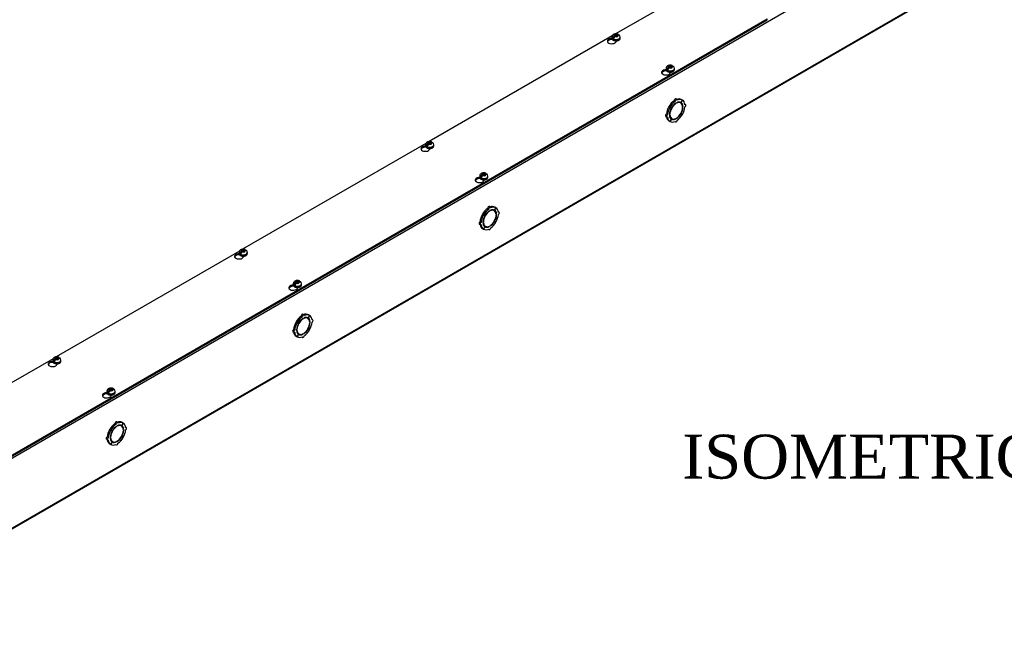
# Model space of a CAD drawing. Header units: inches. Extents: x 1 to 299, y -2 to 199.
# Tile 11 of 14: x 206 to 251, y 143 to 171. Entities that reach past the tile are written whole.
import ezdxf
from ezdxf.enums import TextEntityAlignment as Align

# ---------------------------------------------------------------- set-up
doc = ezdxf.new("R2010")
doc.units = ezdxf.units.IN
doc.header["$MEASUREMENT"] = 0
for name, color, linetype in [('COM56308-2', 7, 'Continuous'), ('COM70722-7', 7, 'Continuous'), ('Default', 7, 'Continuous'), ('SCS19515', 7, 'Continuous')]:
    doc.layers.add(name, color=color, linetype=linetype)
doc.styles.add('SEACAD_Times_New_Roman', font='times.ttf')

# ---------------------------------------------------------------- blocks, each defined once
blk = doc.blocks.new('SE2')
at = {"layer": 'COM56308-2', "color": 7, "linetype": 'Continuous'}
for p, q in [((237.546, 172.652), (233.498, 170.315)), ((198.029, 146.529), (240.411, 170.998)), ((198.029, 146.482), (240.411, 170.951)), ((240.411, 170.951), (240.411, 170.998)), ((233.354, 170.232), (225.013, 165.416)), ((233.357, 170.059), (233.357, 170.067)), ((233.361, 170.062), (233.357, 170.059)), ((233.534, 169.975), (233.534, 170.004)), ((235.824, 168.635), (235.824, 168.643)), ((235.828, 168.637), (235.824, 168.635)), ((236.001, 168.551), (236.001, 168.579)), ((224.869, 165.333), (216.527, 160.517)), ((224.872, 165.16), (224.872, 165.168)), ((224.876, 165.163), (224.872, 165.16)), ((225.049, 165.076), (225.049, 165.105)), ((227.339, 163.736), (227.339, 163.744)), ((227.343, 163.738), (227.339, 163.736)), ((227.516, 163.652), (227.516, 163.68)), ((216.384, 160.434), (208.042, 155.618)), ((216.387, 160.261), (216.387, 160.269)), ((216.391, 160.264), (216.387, 160.261)), ((216.563, 160.177), (216.563, 160.206)), ((218.854, 158.837), (218.854, 158.845)), ((218.858, 158.839), (218.854, 158.837)), ((219.03, 158.753), (219.03, 158.781)), ((207.898, 155.535), (199.557, 150.719)), ((207.901, 155.362), (207.901, 155.37)), ((207.906, 155.365), (207.901, 155.362)), ((208.078, 155.278), (208.078, 155.307)), ((210.368, 153.938), (210.368, 153.946)), ((210.373, 153.94), (210.368, 153.938)), ((210.545, 153.854), (210.545, 153.882))]:
    blk.add_line(p, q, dxfattribs=at)
for centre, start_param, end_param in [((233.332, 169.989), 1.53696, 6.405229), ((233.332, 169.943), 1.448753, 2.938903), ((235.8, 168.565), 1.53696, 6.405229), ((235.8, 168.518), 1.448753, 2.941717), ((224.847, 165.09), 1.53696, 6.405229), ((224.847, 165.044), 1.448753, 2.938903), ((227.314, 163.666), 1.53696, 6.405229), ((227.314, 163.619), 1.448753, 2.941717), ((216.362, 160.191), 1.53696, 6.405229), ((216.362, 160.145), 1.448753, 2.938903), ((218.829, 158.767), 1.53696, 6.405229), ((218.829, 158.721), 1.448753, 2.941717), ((207.877, 155.292), 1.53696, 6.405229), ((207.877, 155.246), 1.448753, 2.938903), ((210.344, 153.868), 1.53696, 6.405229), ((210.344, 153.822), 1.448753, 2.941717)]:
    blk.add_ellipse(centre, major_axis=(0.203, 0), ratio=0.57735, start_param=start_param, end_param=end_param, dxfattribs=at)
at = {"layer": 'COM70722-7', "color": 7, "linetype": 'Continuous'}
for p, q in [((282.882, 195.376), (198.029, 146.386)), ((198.011, 143.175), (282.864, 192.165)), ((198.029, 143.214), (282.882, 192.204)), ((235.722, 168.627), (235.612, 168.563)), ((236.22, 167.247), (236.169, 167.277)), ((236.295, 167.327), (236.244, 167.356)), ((236.278, 167.181), (236.278, 167.161)), ((236.47, 167.174), (236.419, 167.203)), ((236.544, 167.304), (236.482, 167.196)), ((236.483, 167.195), (236.482, 167.196)), ((236.483, 167.195), (236.546, 167.303)), ((236.544, 167.304), (236.493, 167.334)), ((236.546, 167.303), (236.544, 167.304)), ((235.981, 166.977), (235.93, 167.006)), ((235.93, 167.006), (235.993, 166.97)), ((235.984, 166.981), (235.933, 167.01)), ((235.995, 166.974), (235.933, 167.01)), ((235.981, 166.977), (236.044, 166.941)), ((236.046, 166.944), (235.984, 166.981)), ((236.044, 166.941), (235.993, 166.97)), ((236.046, 166.944), (235.995, 166.974)), ((236.25, 167.145), (236.233, 167.154)), ((236.25, 167.145), (236.25, 167.165)), ((236.573, 167.011), (236.554, 167.022)), ((236.555, 167.001), (236.573, 167.011)), ((236.573, 166.978), (236.555, 166.968)), ((236.69, 167.099), (236.656, 167.118)), ((235.786, 166.563), (235.837, 166.534)), ((235.868, 166.639), (235.818, 166.668)), ((235.981, 166.33), (235.93, 166.359)), ((235.955, 166.654), (235.972, 166.664)), ((235.972, 166.632), (235.955, 166.622)), ((235.972, 166.664), (235.956, 166.674)), ((236.044, 166.438), (235.981, 166.33)), ((235.984, 166.328), (235.981, 166.33)), ((235.984, 166.328), (236.046, 166.437)), ((236.007, 166.488), (236.057, 166.459)), ((236.046, 166.437), (236.044, 166.438)), ((236.198, 166.325), (236.232, 166.306)), ((236.25, 166.451), (236.23, 166.462)), ((236.25, 166.451), (236.25, 166.472)), ((236.278, 166.488), (236.278, 166.468)), ((236.482, 166.688), (236.469, 166.696)), ((236.483, 166.692), (236.471, 166.699)), ((236.482, 166.688), (236.544, 166.652)), ((236.546, 166.656), (236.483, 166.692)), ((227.237, 163.728), (227.127, 163.664)), ((227.734, 162.348), (227.683, 162.378)), ((227.764, 162.246), (227.748, 162.255)), ((227.81, 162.428), (227.759, 162.457)), ((227.764, 162.246), (227.764, 162.266)), ((227.793, 162.282), (227.793, 162.262)), ((227.985, 162.275), (227.934, 162.304)), ((228.058, 162.405), (227.996, 162.297)), ((227.998, 162.296), (227.996, 162.297)), ((227.998, 162.296), (228.061, 162.404)), ((228.058, 162.405), (228.008, 162.435)), ((228.061, 162.404), (228.058, 162.405)), ((227.496, 162.078), (227.445, 162.107)), ((227.445, 162.107), (227.508, 162.071)), ((227.498, 162.082), (227.448, 162.111)), ((227.51, 162.075), (227.448, 162.111)), ((227.496, 162.078), (227.559, 162.042)), ((227.561, 162.045), (227.498, 162.082)), ((227.559, 162.042), (227.508, 162.071)), ((227.561, 162.045), (227.51, 162.075)), ((227.998, 161.793), (227.986, 161.8)), ((228.087, 162.112), (228.068, 162.123)), ((228.07, 162.102), (228.087, 162.112)), ((228.087, 162.079), (228.07, 162.069)), ((228.205, 162.2), (228.171, 162.219)), ((227.301, 161.664), (227.352, 161.635)), ((227.383, 161.74), (227.332, 161.77)), ((227.496, 161.431), (227.445, 161.46)), ((227.469, 161.755), (227.487, 161.765)), ((227.487, 161.733), (227.469, 161.723)), ((227.487, 161.765), (227.471, 161.775)), ((227.559, 161.539), (227.496, 161.431)), ((227.498, 161.429), (227.496, 161.431)), ((227.498, 161.429), (227.561, 161.538)), ((227.521, 161.589), (227.572, 161.56)), ((227.561, 161.538), (227.559, 161.539)), ((227.713, 161.426), (227.747, 161.407)), ((227.764, 161.552), (227.745, 161.563)), ((227.764, 161.552), (227.764, 161.573)), ((227.793, 161.589), (227.793, 161.569)), ((227.996, 161.789), (227.984, 161.797)), ((227.996, 161.789), (228.058, 161.753)), ((228.061, 161.757), (227.998, 161.793)), ((218.751, 158.829), (218.641, 158.765)), ((219.249, 157.449), (219.198, 157.479)), ((219.279, 157.347), (219.263, 157.356)), ((219.324, 157.529), (219.274, 157.558)), ((219.279, 157.347), (219.279, 157.367)), ((219.307, 157.383), (219.307, 157.363)), ((219.499, 157.376), (219.449, 157.405)), ((219.573, 157.506), (219.511, 157.398)), ((219.513, 157.397), (219.511, 157.398)), ((219.513, 157.397), (219.576, 157.505)), ((219.573, 157.506), (219.522, 157.536)), ((219.576, 157.505), (219.573, 157.506)), ((219.72, 157.301), (219.686, 157.32)), ((218.898, 156.841), (218.847, 156.871)), ((219.011, 157.179), (218.96, 157.208)), ((218.96, 157.208), (219.023, 157.172)), ((219.013, 157.183), (218.962, 157.212)), ((219.024, 157.176), (218.962, 157.212)), ((219.002, 156.866), (218.985, 156.876)), ((219.011, 157.179), (219.073, 157.143)), ((219.075, 157.146), (219.013, 157.183)), ((219.073, 157.143), (219.023, 157.172)), ((219.075, 157.146), (219.024, 157.176)), ((219.511, 156.89), (219.498, 156.898)), ((219.513, 156.894), (219.5, 156.901)), ((219.511, 156.89), (219.573, 156.854)), ((219.576, 156.858), (219.513, 156.894)), ((219.602, 157.213), (219.583, 157.224)), ((219.585, 157.203), (219.602, 157.213)), ((219.602, 157.18), (219.585, 157.17)), ((218.816, 156.765), (218.867, 156.736)), ((219.011, 156.532), (218.96, 156.561)), ((218.984, 156.856), (219.002, 156.866)), ((219.002, 156.834), (218.984, 156.824)), ((219.073, 156.64), (219.011, 156.532)), ((219.013, 156.53), (219.011, 156.532)), ((219.013, 156.53), (219.075, 156.639)), ((219.036, 156.69), (219.087, 156.661)), ((219.075, 156.639), (219.073, 156.64)), ((219.228, 156.528), (219.262, 156.508)), ((219.279, 156.653), (219.26, 156.664)), ((219.279, 156.653), (219.279, 156.674)), ((219.307, 156.69), (219.307, 156.67)), ((210.266, 153.93), (210.156, 153.866)), ((210.764, 152.55), (210.713, 152.58)), ((210.794, 152.448), (210.777, 152.457)), ((210.839, 152.63), (210.788, 152.659)), ((210.794, 152.448), (210.794, 152.468)), ((210.822, 152.484), (210.822, 152.464)), ((211.014, 152.477), (210.963, 152.506)), ((211.088, 152.607), (211.026, 152.499)), ((211.028, 152.498), (211.026, 152.499)), ((211.028, 152.498), (211.09, 152.606)), ((211.088, 152.607), (211.037, 152.637)), ((211.09, 152.606), (211.088, 152.607)), ((211.234, 152.402), (211.2, 152.421)), ((210.413, 151.942), (210.362, 151.972)), ((210.525, 152.28), (210.475, 152.309)), ((210.475, 152.309), (210.537, 152.273)), ((210.528, 152.284), (210.477, 152.313)), ((210.539, 152.277), (210.477, 152.313)), ((210.499, 151.957), (210.517, 151.967)), ((210.517, 151.967), (210.5, 151.977)), ((210.525, 152.28), (210.588, 152.244)), ((210.59, 152.247), (210.528, 152.284)), ((210.588, 152.244), (210.537, 152.273)), ((210.59, 152.247), (210.539, 152.277)), ((211.026, 151.991), (211.013, 151.999)), ((211.028, 151.995), (211.015, 152.002)), ((211.026, 151.991), (211.088, 151.955)), ((211.09, 151.959), (211.028, 151.995)), ((211.117, 152.314), (211.098, 152.325)), ((211.099, 152.304), (211.117, 152.314)), ((211.117, 152.281), (211.099, 152.271)), ((210.33, 151.866), (210.381, 151.837)), ((210.525, 151.633), (210.475, 151.662)), ((210.517, 151.935), (210.499, 151.925)), ((210.588, 151.741), (210.525, 151.633)), ((210.528, 151.631), (210.525, 151.633)), ((210.528, 151.631), (210.59, 151.74)), ((210.551, 151.791), (210.602, 151.762)), ((210.59, 151.74), (210.588, 151.741)), ((210.742, 151.629), (210.777, 151.609)), ((210.794, 151.754), (210.774, 151.765)), ((210.794, 151.754), (210.794, 151.775)), ((210.822, 151.791), (210.822, 151.771))]:
    blk.add_line(p, q, dxfattribs=at)
for centre, major_axis, start_param, end_param in [((236.213, 166.846), (0.281, 0.487), 0.896739, 1.566433), ((236.264, 166.816), (0.281, 0.487), 0.896739, 1.566433), ((236.213, 167.302), (-0.0313, -0.0541), 3.141593, 5.497787), ((236.264, 167.273), (-0.0312, -0.0541), 2.356194, 5.497787), ((236.213, 166.846), (0.281, 0.487), 0.004363, 0.620067), ((236.264, 166.816), (-0.206, -0.357), 2.404698, 3.878487), ((236.264, 166.816), (0.219, 0.379), 0.004363, 0.739668), ((236.264, 166.816), (0.281, 0.487), 0.004363, 0.674057), ((236.213, 166.846), (-0.206, -0.357), 3.141593, 3.271499), ((236.213, 166.846), (0.219, 0.379), 5.920402, 6.166551), ((236.264, 166.816), (0.219, 0.379), 5.543517, 6.278822), ((236.264, 166.816), (0.281, 0.487), 5.609128, 6.278822), ((236.213, 166.846), (-0.281, -0.487), 4.716752, 5.386446), ((236.264, 166.816), (-0.281, -0.487), 4.716752, 5.386446), ((236.264, 166.816), (-0.219, -0.379), 4.716752, 5.452057), ((236.264, 166.816), (-0.206, -0.357), 3.975495, 5.449283), ((236.213, 166.846), (-0.206, -0.357), 4.707761, 4.717017), ((236.264, 166.816), (0.219, 0.379), 0.831128, 1.566433), ((236.264, 166.816), (0.206, 0.357), 3.975495, 5.449283), ((236.264, 166.816), (0.219, 0.379), 4.716752, 5.452057), ((236.264, 166.816), (0.281, 0.487), 4.716752, 5.386446), ((236.659, 167.044), (-0.0313, -0.0541), 0.785398, 3.926991), ((235.818, 166.617), (0.0312, 0.0541), 0.785398, 3.141593), ((236.213, 166.846), (-0.281, -0.487), 5.663118, 6.278822), ((235.868, 166.588), (0.0312, 0.0541), 0.785398, 3.926991), ((236.264, 166.816), (-0.281, -0.487), 5.609128, 6.278822), ((236.264, 166.816), (-0.219, -0.379), 5.543517, 6.278822), ((236.264, 166.816), (0.206, 0.357), 2.404698, 3.878487), ((236.213, 166.846), (0.206, 0.357), 3.011687, 3.141593), ((236.264, 166.816), (-0.281, -0.487), 0.004363, 0.674057), ((236.213, 166.846), (-0.219, -0.379), 0.116634, 0.362783), ((236.264, 166.816), (-0.219, -0.379), 0.004363, 0.739668), ((236.264, 166.36), (0.0313, 0.0541), 2.356194, 5.497787), ((236.264, 166.816), (-0.219, -0.379), 0.831128, 1.566433), ((236.264, 166.816), (-0.281, -0.487), 0.896739, 1.566433), ((227.728, 161.947), (0.281, 0.487), 0.896739, 1.566433), ((227.778, 161.917), (0.281, 0.487), 0.896739, 1.566433), ((227.778, 161.917), (0.219, 0.379), 0.831128, 1.566433), ((227.728, 162.403), (-0.0313, -0.0541), 3.141593, 5.497787), ((227.778, 162.374), (-0.0312, -0.0541), 2.356194, 5.497787), ((227.728, 161.947), (0.281, 0.487), 0.004363, 0.620067), ((227.778, 161.917), (-0.206, -0.357), 2.404698, 3.878487), ((227.778, 161.917), (0.219, 0.379), 0.004363, 0.739668), ((227.778, 161.917), (0.281, 0.487), 0.004363, 0.674057), ((227.728, 161.947), (-0.206, -0.357), 3.141593, 3.271499), ((227.728, 161.947), (0.219, 0.379), 5.920402, 6.166551), ((227.778, 161.917), (0.219, 0.379), 5.543517, 6.278822), ((227.778, 161.917), (0.281, 0.487), 5.609128, 6.278822), ((227.728, 161.947), (-0.281, -0.487), 4.716752, 5.386446), ((227.778, 161.917), (-0.281, -0.487), 4.716752, 5.386446), ((227.778, 161.917), (-0.219, -0.379), 4.716752, 5.452057), ((227.778, 161.917), (-0.206, -0.357), 3.975495, 5.449283), ((227.728, 161.947), (-0.206, -0.357), 4.707761, 4.717017), ((227.778, 161.917), (0.206, 0.357), 3.975495, 5.449283), ((227.778, 161.917), (0.219, 0.379), 4.716752, 5.452057), ((227.778, 161.917), (0.281, 0.487), 4.716752, 5.386446), ((228.174, 162.146), (-0.0313, -0.0541), 0.785398, 3.926991), ((227.332, 161.718), (0.0313, 0.0541), 0.785398, 3.141593), ((227.728, 161.947), (-0.281, -0.487), 5.663118, 6.278822), ((227.383, 161.689), (0.0312, 0.0541), 0.785398, 3.926991), ((227.778, 161.917), (-0.281, -0.487), 5.609128, 6.278822), ((227.778, 161.917), (-0.219, -0.379), 5.543517, 6.278822), ((227.778, 161.917), (0.206, 0.357), 2.404698, 3.878487), ((227.728, 161.947), (0.206, 0.357), 3.011687, 3.141593), ((227.778, 161.917), (-0.281, -0.487), 0.004363, 0.674057), ((227.728, 161.947), (-0.219, -0.379), 0.116634, 0.362783), ((227.778, 161.917), (-0.219, -0.379), 0.004363, 0.739668), ((227.778, 161.461), (0.0313, 0.0541), 2.356194, 5.497787), ((227.778, 161.917), (-0.219, -0.379), 0.831128, 1.566433), ((227.778, 161.917), (-0.281, -0.487), 0.896739, 1.566433), ((219.242, 157.048), (0.281, 0.487), 0.896739, 1.566433), ((219.293, 157.018), (-0.206, -0.357), 3.975495, 5.449283), ((219.293, 157.018), (0.281, 0.487), 0.896739, 1.566433), ((219.293, 157.018), (0.219, 0.379), 0.831128, 1.566433), ((219.242, 157.504), (-0.0313, -0.0541), 3.141593, 5.497787), ((219.293, 157.475), (-0.0313, -0.0541), 2.356194, 5.497787), ((219.293, 157.018), (-0.206, -0.357), 2.404698, 3.878487), ((219.293, 157.018), (0.219, 0.379), 0.004363, 0.739668), ((219.242, 157.048), (0.281, 0.487), 0.004363, 0.620067), ((219.293, 157.018), (0.281, 0.487), 0.004363, 0.674057), ((219.242, 157.048), (-0.206, -0.357), 3.141593, 3.271499), ((219.242, 157.048), (0.219, 0.379), 5.920402, 6.166551), ((219.293, 157.018), (0.219, 0.379), 5.543517, 6.278822), ((219.293, 157.018), (0.281, 0.487), 5.609128, 6.278822), ((218.847, 156.819), (0.0313, 0.0541), 0.785398, 3.141593), ((219.242, 157.048), (-0.281, -0.487), 4.716752, 5.386446), ((219.293, 157.018), (-0.281, -0.487), 4.716752, 5.386446), ((219.293, 157.018), (-0.219, -0.379), 4.716752, 5.452057), ((219.242, 157.048), (-0.206, -0.357), 4.707761, 4.717017), ((219.293, 157.018), (0.206, 0.357), 3.975495, 5.449283), ((219.293, 157.018), (-0.219, -0.379), 0.831128, 1.566433), ((219.293, 157.018), (0.219, 0.379), 4.716752, 5.452057), ((219.293, 157.018), (0.281, 0.487), 4.716752, 5.386446), ((219.688, 157.247), (-0.0312, -0.0541), 0.785398, 3.926991), ((219.242, 157.048), (-0.281, -0.487), 5.663118, 6.278822), ((218.898, 156.79), (0.0312, 0.0541), 0.785398, 3.926991), ((219.293, 157.018), (-0.281, -0.487), 5.609128, 6.278822), ((219.293, 157.018), (-0.219, -0.379), 5.543517, 6.278822), ((219.293, 157.018), (0.206, 0.357), 2.404698, 3.878487), ((219.242, 157.048), (0.206, 0.357), 3.011687, 3.141593), ((219.293, 157.018), (-0.281, -0.487), 0.004363, 0.674057), ((219.242, 157.048), (-0.219, -0.379), 0.116634, 0.362783), ((219.293, 157.018), (-0.219, -0.379), 0.004363, 0.739668), ((219.293, 156.562), (0.0313, 0.0541), 2.356194, 5.497787), ((219.293, 157.018), (-0.281, -0.487), 0.896739, 1.566433), ((210.757, 152.149), (0.281, 0.487), 0.896739, 1.566433), ((210.808, 152.119), (-0.206, -0.357), 3.975495, 5.449283), ((210.808, 152.119), (0.281, 0.487), 0.896739, 1.566433), ((210.808, 152.119), (0.219, 0.379), 0.831128, 1.566433), ((210.757, 152.605), (-0.0313, -0.0541), 3.141593, 5.497787), ((210.808, 152.576), (-0.0312, -0.0541), 2.356194, 5.497787), ((210.757, 152.149), (0.281, 0.487), 0.004363, 0.620067), ((210.808, 152.119), (-0.206, -0.357), 2.404698, 3.878487), ((210.808, 152.119), (0.219, 0.379), 0.004363, 0.739668), ((210.808, 152.119), (0.281, 0.487), 0.004363, 0.674057), ((210.757, 152.149), (-0.206, -0.357), 3.141593, 3.271499), ((210.757, 152.149), (0.219, 0.379), 5.920402, 6.166551), ((210.808, 152.119), (0.219, 0.379), 5.543517, 6.278822), ((210.808, 152.119), (0.281, 0.487), 5.609128, 6.278822), ((211.203, 152.348), (-0.0313, -0.0541), 0.785398, 3.926991), ((210.362, 151.921), (0.0313, 0.0541), 0.785398, 3.141593), ((210.757, 152.149), (-0.281, -0.487), 4.716752, 5.386446), ((210.413, 151.891), (0.0313, 0.0541), 0.785398, 3.926991), ((210.808, 152.119), (-0.281, -0.487), 4.716752, 5.386446), ((210.808, 152.119), (-0.219, -0.379), 4.716752, 5.452057), ((210.757, 152.149), (-0.206, -0.357), 4.707761, 4.717017), ((210.808, 152.119), (0.206, 0.357), 3.975495, 5.449283), ((210.808, 152.119), (-0.219, -0.379), 0.831128, 1.566433), ((210.808, 152.119), (-0.281, -0.487), 0.896739, 1.566433), ((210.808, 152.119), (0.219, 0.379), 4.716752, 5.452057), ((210.808, 152.119), (0.281, 0.487), 4.716752, 5.386446), ((210.757, 152.149), (-0.281, -0.487), 5.663118, 6.278822), ((210.808, 152.119), (-0.281, -0.487), 5.609128, 6.278822), ((210.808, 152.119), (-0.219, -0.379), 5.543517, 6.278822), ((210.808, 152.119), (0.206, 0.357), 2.404698, 3.878487), ((210.757, 152.149), (0.206, 0.357), 3.011687, 3.141593), ((210.808, 152.119), (-0.281, -0.487), 0.004363, 0.674057), ((210.757, 152.149), (-0.219, -0.379), 0.116634, 0.362783), ((210.808, 152.119), (-0.219, -0.379), 0.004363, 0.739668), ((210.808, 151.663), (0.0313, 0.0541), 2.356194, 5.497787)]:
    blk.add_ellipse(centre, major_axis=major_axis, ratio=0.57735, start_param=start_param, end_param=end_param, dxfattribs=at)
at = {"layer": 'SCS19515', "color": 7, "linetype": 'Continuous'}
for p, q in [((233.337, 170.17), (233.337, 170.121)), ((233.445, 170.161), (233.374, 170.119)), ((233.469, 170.235), (233.438, 170.218)), ((233.469, 170.276), (233.538, 170.276)), ((233.469, 170.235), (233.469, 170.276)), ((233.469, 170.235), (233.469, 170.185)), ((233.469, 170.214), (233.538, 170.214)), ((233.48, 170.193), (233.511, 170.211)), ((233.581, 170.211), (233.511, 170.211)), ((233.569, 170.293), (233.538, 170.276)), ((233.538, 170.214), (233.538, 170.276)), ((233.581, 170.239), (233.538, 170.214)), ((233.581, 170.251), (233.612, 170.269)), ((233.581, 170.251), (233.581, 170.211)), ((233.712, 170.121), (233.712, 170.17)), ((235.804, 168.745), (235.804, 168.696)), ((235.912, 168.736), (235.841, 168.695)), ((235.936, 168.811), (235.905, 168.793)), ((235.936, 168.851), (236.005, 168.851)), ((235.936, 168.811), (235.936, 168.851)), ((235.936, 168.811), (235.936, 168.76)), ((235.936, 168.79), (236.005, 168.79)), ((235.947, 168.769), (235.978, 168.787)), ((236.048, 168.787), (235.978, 168.787)), ((236.036, 168.869), (236.005, 168.851)), ((236.005, 168.79), (236.005, 168.851)), ((236.048, 168.815), (236.005, 168.79)), ((236.048, 168.827), (236.079, 168.845)), ((236.048, 168.827), (236.048, 168.787)), ((236.179, 168.696), (236.179, 168.745)), ((225.084, 165.394), (225.053, 165.377)), ((224.852, 165.271), (224.852, 165.222)), ((224.96, 165.262), (224.888, 165.22)), ((224.983, 165.337), (224.953, 165.319)), ((224.983, 165.377), (225.053, 165.377)), ((224.983, 165.337), (224.983, 165.377)), ((224.983, 165.337), (224.983, 165.286)), ((224.983, 165.315), (225.053, 165.315)), ((224.995, 165.294), (225.026, 165.312)), ((225.095, 165.312), (225.026, 165.312)), ((225.053, 165.315), (225.053, 165.377)), ((225.095, 165.34), (225.053, 165.315)), ((225.095, 165.352), (225.126, 165.37)), ((225.095, 165.352), (225.095, 165.312)), ((225.227, 165.222), (225.227, 165.271)), ((227.319, 163.846), (227.319, 163.797)), ((227.427, 163.837), (227.355, 163.796)), ((227.451, 163.912), (227.42, 163.894)), ((227.451, 163.952), (227.52, 163.952)), ((227.451, 163.912), (227.451, 163.952)), ((227.451, 163.912), (227.451, 163.861)), ((227.451, 163.891), (227.52, 163.891)), ((227.462, 163.87), (227.493, 163.888)), ((227.563, 163.888), (227.493, 163.888)), ((227.551, 163.97), (227.52, 163.952)), ((227.52, 163.891), (227.52, 163.952)), ((227.563, 163.916), (227.52, 163.891)), ((227.563, 163.928), (227.593, 163.946)), ((227.563, 163.928), (227.563, 163.888)), ((227.694, 163.797), (227.694, 163.846)), ((216.498, 160.478), (216.568, 160.478)), ((216.498, 160.438), (216.498, 160.478)), ((216.599, 160.495), (216.568, 160.478)), ((216.568, 160.416), (216.568, 160.478)), ((216.61, 160.453), (216.641, 160.471)), ((216.61, 160.453), (216.61, 160.413)), ((216.367, 160.372), (216.367, 160.323)), ((216.474, 160.363), (216.403, 160.321)), ((216.498, 160.438), (216.467, 160.42)), ((216.498, 160.438), (216.498, 160.387)), ((216.498, 160.416), (216.568, 160.416)), ((216.51, 160.395), (216.541, 160.413)), ((216.61, 160.413), (216.541, 160.413)), ((216.61, 160.441), (216.568, 160.416)), ((216.742, 160.323), (216.742, 160.372)), ((218.834, 158.947), (218.834, 158.899)), ((218.942, 158.938), (218.87, 158.897)), ((218.965, 159.013), (218.934, 158.995)), ((218.965, 159.053), (219.035, 159.053)), ((218.965, 159.013), (218.965, 159.053)), ((218.965, 159.013), (218.965, 158.962)), ((218.965, 158.992), (219.035, 158.992)), ((218.977, 158.971), (219.008, 158.989)), ((219.077, 158.989), (219.008, 158.989)), ((219.066, 159.071), (219.035, 159.053)), ((219.035, 158.992), (219.035, 159.053)), ((219.077, 159.017), (219.035, 158.992)), ((219.077, 159.029), (219.108, 159.047)), ((219.077, 159.029), (219.077, 158.989)), ((219.209, 158.899), (219.209, 158.947)), ((208.013, 155.539), (207.982, 155.521)), ((208.013, 155.579), (208.082, 155.579)), ((208.013, 155.539), (208.013, 155.579)), ((208.013, 155.539), (208.013, 155.488)), ((208.113, 155.596), (208.082, 155.579)), ((208.082, 155.517), (208.082, 155.579)), ((208.125, 155.542), (208.082, 155.517)), ((208.125, 155.554), (208.156, 155.572)), ((208.125, 155.554), (208.125, 155.514)), ((207.881, 155.473), (207.881, 155.424)), ((207.989, 155.464), (207.918, 155.422)), ((208.013, 155.517), (208.082, 155.517)), ((208.025, 155.496), (208.055, 155.514)), ((208.125, 155.514), (208.055, 155.514)), ((208.256, 155.424), (208.256, 155.473)), ((210.349, 154.049), (210.349, 154)), ((210.456, 154.039), (210.385, 153.998)), ((210.48, 154.114), (210.449, 154.096)), ((210.48, 154.154), (210.55, 154.154)), ((210.48, 154.114), (210.48, 154.154)), ((210.48, 154.114), (210.48, 154.063)), ((210.48, 154.093), (210.55, 154.093)), ((210.492, 154.072), (210.522, 154.09)), ((210.592, 154.09), (210.522, 154.09)), ((210.58, 154.172), (210.55, 154.154)), ((210.55, 154.093), (210.55, 154.154)), ((210.592, 154.118), (210.55, 154.093)), ((210.592, 154.13), (210.623, 154.148)), ((210.592, 154.13), (210.592, 154.09)), ((210.724, 154), (210.724, 154.049))]:
    blk.add_line(p, q, dxfattribs=at)
for centre, radius, start, end in [((233.515, 170.097), 0.144, 122.6431, 170.9725), ((233.558, 170.072), 0.144, 122.6435, 170.9722), ((233.585, 170.17), 0.127, 359.9095, 52.2428), ((235.983, 168.672), 0.144, 122.6431, 170.9725), ((236.025, 168.648), 0.144, 122.6435, 170.9722), ((236.052, 168.746), 0.127, 359.9095, 52.2428), ((225.03, 165.198), 0.144, 122.6431, 170.9725), ((225.073, 165.173), 0.144, 122.6435, 170.9722), ((225.099, 165.271), 0.127, 359.9095, 52.2428), ((227.497, 163.773), 0.144, 122.6431, 170.9725), ((227.54, 163.749), 0.144, 122.6435, 170.9722), ((227.566, 163.847), 0.127, 359.9095, 52.2428), ((216.614, 160.372), 0.127, 359.9095, 52.2428), ((216.545, 160.299), 0.144, 122.6431, 170.9725), ((216.587, 160.274), 0.144, 122.6435, 170.9722), ((219.012, 158.874), 0.144, 122.6431, 170.9725), ((219.054, 158.85), 0.144, 122.6435, 170.9722), ((219.081, 158.948), 0.127, 359.9095, 52.2428), ((208.129, 155.473), 0.127, 359.9095, 52.2428), ((208.06, 155.4), 0.144, 122.6431, 170.9725), ((208.102, 155.375), 0.144, 122.6435, 170.9722), ((210.527, 153.975), 0.144, 122.6431, 170.9725), ((210.569, 153.951), 0.144, 122.6435, 170.9722), ((210.596, 154.049), 0.127, 359.9095, 52.2428)]:
    blk.add_arc(centre, radius, start, end, dxfattribs=at)
for centre, major_axis, start_param, end_param in [((233.525, 170.17), (0.187, 0), 3.142295, 6.283185), ((233.525, 170.121), (-0.187, 0), 0, 3.120201), ((233.525, 170.182), (-0.186, 0), 0.623612, 0.947184), ((233.525, 170.243), (0.0975, 0), 1.098165, 3.614224), ((233.525, 170.243), (-0.0975, 0), 1.098165, 3.614224), ((233.525, 170.17), (0.187, 0), 0, 0.000134), ((233.525, 170.121), (-0.187, 0), 3.120201, 3.141593), ((235.992, 168.745), (0.187, 0), 3.142295, 6.283185), ((235.992, 168.696), (-0.187, 0), 0, 3.120201), ((235.992, 168.758), (-0.186, 0), 0.623612, 0.947184), ((235.992, 168.819), (0.0975, 0), 1.098165, 3.614224), ((235.992, 168.819), (-0.0975, 0), 1.098165, 3.614224), ((235.992, 168.745), (0.187, 0), 0, 0.000134), ((235.992, 168.696), (-0.187, 0), 3.120201, 3.141593), ((225.039, 165.344), (0.0975, 0), 1.098165, 3.614224), ((225.039, 165.271), (0.188, 0), 3.142295, 6.283185), ((225.039, 165.222), (-0.187, 0), 0, 3.120201), ((225.039, 165.283), (-0.186, 0), 0.623612, 0.947184), ((225.039, 165.344), (-0.0975, 0), 1.098165, 3.614224), ((225.039, 165.271), (0.188, 0), 0, 0.000134), ((225.039, 165.222), (-0.187, 0), 3.120201, 3.141593), ((227.507, 163.846), (0.188, 0), 3.142295, 6.283185), ((227.507, 163.797), (-0.188, 0), 0, 3.120201), ((227.507, 163.859), (-0.186, 0), 0.623612, 0.947184), ((227.507, 163.92), (0.0975, 0), 1.098165, 3.614224), ((227.507, 163.92), (-0.0975, 0), 1.098165, 3.614224), ((227.507, 163.846), (0.188, 0), 0, 0.000134), ((227.507, 163.797), (-0.188, 0), 3.120201, 3.141593), ((216.554, 160.445), (0.0975, 0), 1.098165, 3.614224), ((216.554, 160.445), (-0.0975, 0), 1.098165, 3.614224), ((216.554, 160.372), (0.187, 0), 3.142295, 6.283185), ((216.554, 160.323), (-0.187, 0), 0, 3.120201), ((216.554, 160.384), (-0.186, 0), 0.623612, 0.947184), ((216.554, 160.372), (0.187, 0), 0, 0.000134), ((216.554, 160.323), (-0.187, 0), 3.120201, 3.141593), ((219.021, 158.947), (0.187, 0), 3.142295, 6.283185), ((219.021, 158.899), (-0.187, 0), 0, 3.120201), ((219.021, 158.96), (-0.186, 0), 0.623612, 0.947184), ((219.021, 159.021), (0.0975, 0), 1.098165, 3.614224), ((219.021, 159.021), (-0.0975, 0), 1.098165, 3.614224), ((219.021, 158.947), (0.187, 0), 0, 0.000134), ((219.021, 158.899), (-0.187, 0), 3.120201, 3.141593), ((208.069, 155.546), (0.0975, 0), 1.098165, 3.614224), ((208.069, 155.546), (-0.0975, 0), 1.098165, 3.614224), ((208.069, 155.473), (0.187, 0), 3.142295, 6.283185), ((208.069, 155.424), (-0.188, 0), 0, 3.120201), ((208.069, 155.485), (-0.186, 0), 0.623612, 0.947184), ((208.069, 155.473), (0.187, 0), 0, 0.000134), ((208.069, 155.424), (-0.188, 0), 3.120201, 3.141593), ((210.536, 154.122), (0.0975, 0), 1.098165, 3.614224), ((210.536, 154.049), (0.187, 0), 3.142295, 6.283185), ((210.536, 154), (-0.188, 0), 0, 3.120201), ((210.536, 154.061), (-0.186, 0), 0.623612, 0.947184), ((210.536, 154.122), (-0.0975, 0), 1.098165, 3.614224), ((210.536, 154), (-0.188, 0), 3.120201, 3.141593), ((210.536, 154.049), (0.187, 0), 0, 0.000134)]:
    blk.add_ellipse(centre, major_axis=major_axis, ratio=0.57735, start_param=start_param, end_param=end_param, dxfattribs=at)
for points, knots in [([(233.611, 170.3), (233.603, 170.304), (233.587, 170.309), (233.559, 170.314), (233.53, 170.317), (233.501, 170.316), (233.473, 170.311), (233.445, 170.304), (233.419, 170.293), (233.396, 170.279), (233.377, 170.263), (233.362, 170.246), (233.35, 170.226), (233.342, 170.206), (233.338, 170.186), (233.338, 170.175), (233.338, 170.17)], [0, 0, 0, 0, 0.073307, 0.151374, 0.229492, 0.307869, 0.387087, 0.4678, 0.55073, 0.625096, 0.696465, 0.764831, 0.830938, 0.895597, 0.959497, 1, 1, 1, 1]), ([(233.338, 170.122), (233.338, 170.119), (233.337, 170.111), (233.341, 170.095), (233.349, 170.078), (233.361, 170.061), (233.376, 170.047), (233.395, 170.033), (233.418, 170.022), (233.443, 170.013), (233.47, 170.007), (233.498, 170.003), (233.526, 170.002), (233.555, 170.003), (233.583, 170.007), (233.609, 170.014), (233.634, 170.023), (233.657, 170.035), (233.676, 170.049), (233.692, 170.065), (233.704, 170.083), (233.711, 170.101), (233.712, 170.112), (233.712, 170.118)], [0, 0, 0, 0, 0.021374, 0.066719, 0.112078, 0.158519, 0.206597, 0.256143, 0.306517, 0.357072, 0.407502, 0.457779, 0.507965, 0.558149, 0.608416, 0.658857, 0.709581, 0.760669, 0.812113, 0.863535, 0.914095, 0.962877, 1, 1, 1, 1]), ([(233.632, 170.276), (233.632, 170.277), (233.631, 170.279), (233.629, 170.284), (233.628, 170.287), (233.624, 170.292), (233.622, 170.294), (233.617, 170.298), (233.614, 170.3), (233.608, 170.302), (233.605, 170.302), (233.598, 170.303), (233.595, 170.303), (233.588, 170.301), (233.584, 170.3), (233.577, 170.297), (233.573, 170.296), (233.569, 170.293)], [0.0718773, 0.0718773, 0.0718773, 0.0718773, 0.125, 0.125, 0.25, 0.25, 0.375, 0.375, 0.5, 0.5, 0.625, 0.625, 0.75, 0.75, 0.875, 0.875, 1, 1, 1, 1]), ([(233.612, 170.269), (233.615, 170.271), (233.619, 170.273), (233.627, 170.276), (233.63, 170.277), (233.637, 170.278), (233.641, 170.278), (233.648, 170.278), (233.651, 170.277), (233.656, 170.275), (233.659, 170.274), (233.662, 170.271), (233.662, 170.271), (233.663, 170.271)], [0, 0, 0, 0, 0.125, 0.125, 0.25, 0.25, 0.375, 0.375, 0.5, 0.5, 0.625, 0.625, 0.6404533, 0.6404533, 0.6404533, 0.6404533]), ([(236.079, 168.876), (236.07, 168.879), (236.054, 168.885), (236.026, 168.89), (235.997, 168.892), (235.968, 168.891), (235.94, 168.887), (235.912, 168.879), (235.886, 168.868), (235.863, 168.855), (235.845, 168.839), (235.829, 168.821), (235.817, 168.802), (235.809, 168.781), (235.805, 168.762), (235.805, 168.75), (235.805, 168.745)], [0, 0, 0, 0, 0.073307, 0.151374, 0.229492, 0.307869, 0.387087, 0.4678, 0.55073, 0.625096, 0.696465, 0.764831, 0.830938, 0.895597, 0.959497, 1, 1, 1, 1]), ([(235.805, 168.698), (235.805, 168.695), (235.804, 168.686), (235.808, 168.671), (235.816, 168.653), (235.828, 168.637), (235.843, 168.622), (235.862, 168.609), (235.885, 168.598), (235.91, 168.589), (235.937, 168.582), (235.965, 168.578), (235.993, 168.577), (236.022, 168.579), (236.05, 168.583), (236.077, 168.59), (236.101, 168.599), (236.124, 168.611), (236.143, 168.625), (236.159, 168.641), (236.171, 168.659), (236.178, 168.677), (236.179, 168.688), (236.179, 168.694)], [0, 0, 0, 0, 0.021374, 0.066719, 0.112078, 0.158519, 0.206597, 0.256143, 0.306517, 0.357072, 0.407502, 0.457779, 0.507965, 0.558149, 0.608416, 0.658857, 0.709581, 0.760669, 0.812113, 0.863535, 0.914095, 0.962877, 1, 1, 1, 1]), ([(236.099, 168.852), (236.099, 168.853), (236.098, 168.855), (236.096, 168.859), (236.095, 168.862), (236.091, 168.868), (236.089, 168.87), (236.084, 168.874), (236.081, 168.875), (236.075, 168.877), (236.072, 168.878), (236.066, 168.878), (236.062, 168.878), (236.055, 168.877), (236.051, 168.876), (236.044, 168.873), (236.04, 168.871), (236.036, 168.869)], [0.0718773, 0.0718773, 0.0718773, 0.0718773, 0.125, 0.125, 0.25, 0.25, 0.375, 0.375, 0.5, 0.5, 0.625, 0.625, 0.75, 0.75, 0.875, 0.875, 1, 1, 1, 1]), ([(236.079, 168.845), (236.082, 168.847), (236.086, 168.849), (236.094, 168.851), (236.097, 168.852), (236.104, 168.854), (236.108, 168.854), (236.115, 168.854), (236.118, 168.853), (236.124, 168.851), (236.126, 168.849), (236.129, 168.847), (236.129, 168.847), (236.13, 168.847)], [0, 0, 0, 0, 0.125, 0.125, 0.25, 0.25, 0.375, 0.375, 0.5, 0.5, 0.625, 0.625, 0.6404533, 0.6404533, 0.6404533, 0.6404533]), ([(225.126, 165.401), (225.117, 165.405), (225.101, 165.41), (225.074, 165.415), (225.045, 165.418), (225.016, 165.417), (224.987, 165.412), (224.959, 165.405), (224.934, 165.394), (224.911, 165.38), (224.892, 165.364), (224.877, 165.347), (224.865, 165.327), (224.857, 165.307), (224.852, 165.287), (224.852, 165.276), (224.853, 165.271)], [0, 0, 0, 0, 0.073307, 0.151374, 0.229492, 0.307869, 0.387087, 0.4678, 0.55073, 0.625096, 0.696465, 0.764831, 0.830938, 0.895597, 0.959497, 1, 1, 1, 1]), ([(225.147, 165.377), (225.146, 165.378), (225.146, 165.38), (225.144, 165.385), (225.142, 165.388), (225.139, 165.393), (225.136, 165.395), (225.131, 165.399), (225.129, 165.401), (225.123, 165.403), (225.12, 165.403), (225.113, 165.404), (225.11, 165.404), (225.103, 165.402), (225.099, 165.401), (225.091, 165.398), (225.088, 165.397), (225.084, 165.394)], [0.0718773, 0.0718773, 0.0718773, 0.0718773, 0.125, 0.125, 0.25, 0.25, 0.375, 0.375, 0.5, 0.5, 0.625, 0.625, 0.75, 0.75, 0.875, 0.875, 1, 1, 1, 1]), ([(224.853, 165.223), (224.852, 165.22), (224.852, 165.212), (224.856, 165.196), (224.863, 165.179), (224.875, 165.163), (224.891, 165.148), (224.91, 165.134), (224.932, 165.123), (224.957, 165.114), (224.984, 165.108), (225.012, 165.104), (225.041, 165.103), (225.07, 165.104), (225.098, 165.108), (225.124, 165.115), (225.149, 165.124), (225.172, 165.136), (225.191, 165.15), (225.207, 165.166), (225.219, 165.184), (225.225, 165.202), (225.226, 165.213), (225.227, 165.219)], [0, 0, 0, 0, 0.021374, 0.066719, 0.112078, 0.158519, 0.206597, 0.256143, 0.306517, 0.357072, 0.407502, 0.457779, 0.507965, 0.558149, 0.608416, 0.658857, 0.709581, 0.760669, 0.812113, 0.863535, 0.914095, 0.962877, 1, 1, 1, 1]), ([(225.126, 165.37), (225.13, 165.372), (225.134, 165.374), (225.141, 165.377), (225.145, 165.378), (225.152, 165.379), (225.156, 165.379), (225.162, 165.379), (225.165, 165.378), (225.171, 165.376), (225.174, 165.375), (225.177, 165.373), (225.177, 165.372), (225.177, 165.372)], [0, 0, 0, 0, 0.125, 0.125, 0.25, 0.25, 0.375, 0.375, 0.5, 0.5, 0.625, 0.625, 0.6404533, 0.6404533, 0.6404533, 0.6404533]), ([(227.593, 163.977), (227.584, 163.98), (227.569, 163.986), (227.541, 163.991), (227.512, 163.993), (227.483, 163.992), (227.454, 163.988), (227.426, 163.98), (227.401, 163.969), (227.378, 163.956), (227.359, 163.94), (227.344, 163.922), (227.332, 163.903), (227.324, 163.882), (227.319, 163.863), (227.32, 163.851), (227.32, 163.846)], [0, 0, 0, 0, 0.073307, 0.151374, 0.229492, 0.307869, 0.387087, 0.4678, 0.55073, 0.625096, 0.696465, 0.764831, 0.830938, 0.895597, 0.959497, 1, 1, 1, 1]), ([(227.32, 163.799), (227.319, 163.796), (227.319, 163.787), (227.323, 163.772), (227.331, 163.754), (227.342, 163.738), (227.358, 163.723), (227.377, 163.71), (227.4, 163.699), (227.425, 163.69), (227.451, 163.683), (227.479, 163.679), (227.508, 163.678), (227.537, 163.68), (227.565, 163.684), (227.591, 163.691), (227.616, 163.7), (227.639, 163.712), (227.658, 163.726), (227.674, 163.742), (227.686, 163.76), (227.693, 163.778), (227.693, 163.789), (227.694, 163.795)], [0, 0, 0, 0, 0.021374, 0.066719, 0.112078, 0.158519, 0.206597, 0.256143, 0.306517, 0.357072, 0.407502, 0.457779, 0.507965, 0.558149, 0.608416, 0.658857, 0.709581, 0.760669, 0.812113, 0.863535, 0.914095, 0.962877, 1, 1, 1, 1]), ([(227.614, 163.953), (227.613, 163.954), (227.613, 163.956), (227.611, 163.96), (227.61, 163.963), (227.606, 163.969), (227.603, 163.971), (227.599, 163.975), (227.596, 163.976), (227.59, 163.978), (227.587, 163.979), (227.58, 163.979), (227.577, 163.979), (227.57, 163.978), (227.566, 163.977), (227.559, 163.974), (227.555, 163.972), (227.551, 163.97)], [0.0718773, 0.0718773, 0.0718773, 0.0718773, 0.125, 0.125, 0.25, 0.25, 0.375, 0.375, 0.5, 0.5, 0.625, 0.625, 0.75, 0.75, 0.875, 0.875, 1, 1, 1, 1]), ([(227.593, 163.946), (227.597, 163.948), (227.601, 163.95), (227.608, 163.952), (227.612, 163.954), (227.619, 163.955), (227.623, 163.955), (227.629, 163.955), (227.632, 163.954), (227.638, 163.952), (227.641, 163.95), (227.644, 163.948), (227.644, 163.948), (227.644, 163.948)], [0, 0, 0, 0, 0.125, 0.125, 0.25, 0.25, 0.375, 0.375, 0.5, 0.5, 0.625, 0.625, 0.6404533, 0.6404533, 0.6404533, 0.6404533]), ([(216.641, 160.502), (216.632, 160.506), (216.616, 160.511), (216.588, 160.516), (216.56, 160.519), (216.531, 160.518), (216.502, 160.513), (216.474, 160.506), (216.448, 160.495), (216.426, 160.481), (216.407, 160.465), (216.391, 160.448), (216.38, 160.428), (216.371, 160.408), (216.367, 160.388), (216.367, 160.377), (216.367, 160.372)], [0, 0, 0, 0, 0.073307, 0.151374, 0.229492, 0.307869, 0.387087, 0.4678, 0.55073, 0.625096, 0.696465, 0.764831, 0.830938, 0.895597, 0.959497, 1, 1, 1, 1]), ([(216.662, 160.478), (216.661, 160.479), (216.661, 160.481), (216.659, 160.486), (216.657, 160.489), (216.653, 160.494), (216.651, 160.496), (216.646, 160.5), (216.643, 160.502), (216.638, 160.504), (216.634, 160.504), (216.628, 160.505), (216.624, 160.505), (216.617, 160.503), (216.614, 160.502), (216.606, 160.499), (216.602, 160.498), (216.599, 160.495)], [0.0718773, 0.0718773, 0.0718773, 0.0718773, 0.125, 0.125, 0.25, 0.25, 0.375, 0.375, 0.5, 0.5, 0.625, 0.625, 0.75, 0.75, 0.875, 0.875, 1, 1, 1, 1]), ([(216.641, 160.471), (216.645, 160.473), (216.649, 160.475), (216.656, 160.478), (216.66, 160.479), (216.667, 160.48), (216.67, 160.48), (216.677, 160.48), (216.68, 160.479), (216.686, 160.477), (216.689, 160.476), (216.691, 160.474), (216.692, 160.473), (216.692, 160.473)], [0, 0, 0, 0, 0.125, 0.125, 0.25, 0.25, 0.375, 0.375, 0.5, 0.5, 0.625, 0.625, 0.6404533, 0.6404533, 0.6404533, 0.6404533]), ([(216.367, 160.324), (216.367, 160.321), (216.367, 160.313), (216.37, 160.297), (216.378, 160.28), (216.39, 160.264), (216.406, 160.249), (216.425, 160.235), (216.447, 160.224), (216.472, 160.215), (216.499, 160.209), (216.527, 160.205), (216.556, 160.204), (216.584, 160.205), (216.612, 160.209), (216.639, 160.216), (216.664, 160.225), (216.686, 160.237), (216.706, 160.251), (216.722, 160.267), (216.733, 160.285), (216.74, 160.303), (216.741, 160.314), (216.741, 160.32)], [0, 0, 0, 0, 0.021374, 0.066719, 0.112078, 0.158519, 0.206597, 0.256143, 0.306517, 0.357072, 0.407502, 0.457779, 0.507965, 0.558149, 0.608416, 0.658857, 0.709581, 0.760669, 0.812113, 0.863535, 0.914095, 0.962877, 1, 1, 1, 1]), ([(219.108, 159.078), (219.099, 159.081), (219.083, 159.087), (219.055, 159.092), (219.027, 159.094), (218.998, 159.093), (218.969, 159.089), (218.941, 159.081), (218.915, 159.07), (218.893, 159.057), (218.874, 159.041), (218.859, 159.023), (218.847, 159.004), (218.838, 158.983), (218.834, 158.964), (218.834, 158.952), (218.834, 158.947)], [0, 0, 0, 0, 0.073307, 0.151374, 0.229492, 0.307869, 0.387087, 0.4678, 0.55073, 0.625096, 0.696465, 0.764831, 0.830938, 0.895597, 0.959497, 1, 1, 1, 1]), ([(218.834, 158.9), (218.834, 158.897), (218.834, 158.888), (218.837, 158.873), (218.845, 158.855), (218.857, 158.839), (218.873, 158.824), (218.892, 158.811), (218.914, 158.8), (218.939, 158.791), (218.966, 158.784), (218.994, 158.78), (219.023, 158.779), (219.051, 158.781), (219.079, 158.785), (219.106, 158.792), (219.131, 158.801), (219.153, 158.813), (219.173, 158.827), (219.189, 158.843), (219.2, 158.861), (219.207, 158.879), (219.208, 158.89), (219.208, 158.896)], [0, 0, 0, 0, 0.021374, 0.066719, 0.112078, 0.158519, 0.206597, 0.256143, 0.306517, 0.357072, 0.407502, 0.457779, 0.507965, 0.558149, 0.608416, 0.658857, 0.709581, 0.760669, 0.812113, 0.863535, 0.914095, 0.962877, 1, 1, 1, 1]), ([(219.129, 159.054), (219.128, 159.055), (219.128, 159.057), (219.126, 159.061), (219.124, 159.064), (219.12, 159.07), (219.118, 159.072), (219.113, 159.076), (219.111, 159.077), (219.105, 159.079), (219.102, 159.08), (219.095, 159.08), (219.092, 159.08), (219.084, 159.079), (219.081, 159.078), (219.073, 159.075), (219.069, 159.073), (219.066, 159.071)], [0.0718773, 0.0718773, 0.0718773, 0.0718773, 0.125, 0.125, 0.25, 0.25, 0.375, 0.375, 0.5, 0.5, 0.625, 0.625, 0.75, 0.75, 0.875, 0.875, 1, 1, 1, 1]), ([(219.108, 159.047), (219.112, 159.049), (219.116, 159.051), (219.123, 159.054), (219.127, 159.055), (219.134, 159.056), (219.137, 159.056), (219.144, 159.056), (219.147, 159.055), (219.153, 159.053), (219.156, 159.051), (219.158, 159.049), (219.159, 159.049), (219.159, 159.049)], [0, 0, 0, 0, 0.125, 0.125, 0.25, 0.25, 0.375, 0.375, 0.5, 0.5, 0.625, 0.625, 0.6404533, 0.6404533, 0.6404533, 0.6404533]), ([(208.156, 155.604), (208.147, 155.607), (208.131, 155.612), (208.103, 155.617), (208.074, 155.62), (208.045, 155.619), (208.017, 155.614), (207.989, 155.607), (207.963, 155.596), (207.94, 155.582), (207.922, 155.566), (207.906, 155.549), (207.894, 155.529), (207.886, 155.509), (207.882, 155.489), (207.882, 155.478), (207.882, 155.473)], [0, 0, 0, 0, 0.073307, 0.151374, 0.229492, 0.307869, 0.387087, 0.4678, 0.55073, 0.625096, 0.696465, 0.764831, 0.830938, 0.895597, 0.959497, 1, 1, 1, 1]), ([(208.176, 155.579), (208.176, 155.581), (208.175, 155.582), (208.173, 155.587), (208.172, 155.59), (208.168, 155.595), (208.166, 155.597), (208.161, 155.601), (208.158, 155.603), (208.152, 155.605), (208.149, 155.605), (208.143, 155.606), (208.139, 155.606), (208.132, 155.604), (208.128, 155.603), (208.121, 155.601), (208.117, 155.599), (208.113, 155.596)], [0.0718773, 0.0718773, 0.0718773, 0.0718773, 0.125, 0.125, 0.25, 0.25, 0.375, 0.375, 0.5, 0.5, 0.625, 0.625, 0.75, 0.75, 0.875, 0.875, 1, 1, 1, 1]), ([(208.156, 155.572), (208.159, 155.574), (208.163, 155.576), (208.171, 155.579), (208.174, 155.58), (208.182, 155.581), (208.185, 155.581), (208.192, 155.581), (208.195, 155.58), (208.201, 155.578), (208.203, 155.577), (208.206, 155.575), (208.206, 155.574), (208.207, 155.574)], [0, 0, 0, 0, 0.125, 0.125, 0.25, 0.25, 0.375, 0.375, 0.5, 0.5, 0.625, 0.625, 0.6404533, 0.6404533, 0.6404533, 0.6404533]), ([(207.882, 155.425), (207.882, 155.422), (207.881, 155.414), (207.885, 155.398), (207.893, 155.381), (207.905, 155.365), (207.92, 155.35), (207.94, 155.336), (207.962, 155.325), (207.987, 155.316), (208.014, 155.31), (208.042, 155.306), (208.07, 155.305), (208.099, 155.306), (208.127, 155.31), (208.154, 155.317), (208.179, 155.326), (208.201, 155.338), (208.221, 155.352), (208.236, 155.368), (208.248, 155.386), (208.255, 155.404), (208.256, 155.415), (208.256, 155.421)], [0, 0, 0, 0, 0.021374, 0.066719, 0.112078, 0.158519, 0.206597, 0.256143, 0.306517, 0.357072, 0.407502, 0.457779, 0.507965, 0.558149, 0.608416, 0.658857, 0.709581, 0.760669, 0.812113, 0.863535, 0.914095, 0.962877, 1, 1, 1, 1]), ([(210.623, 154.179), (210.614, 154.182), (210.598, 154.188), (210.57, 154.193), (210.542, 154.195), (210.513, 154.194), (210.484, 154.19), (210.456, 154.182), (210.43, 154.171), (210.408, 154.158), (210.389, 154.142), (210.373, 154.124), (210.361, 154.105), (210.353, 154.084), (210.349, 154.065), (210.349, 154.053), (210.349, 154.048)], [0, 0, 0, 0, 0.073307, 0.151374, 0.229492, 0.307869, 0.387087, 0.4678, 0.55073, 0.625096, 0.696465, 0.764831, 0.830938, 0.895597, 0.959497, 1, 1, 1, 1]), ([(210.643, 154.155), (210.643, 154.156), (210.642, 154.158), (210.641, 154.162), (210.639, 154.165), (210.635, 154.171), (210.633, 154.173), (210.628, 154.177), (210.625, 154.178), (210.619, 154.18), (210.616, 154.181), (210.61, 154.182), (210.606, 154.181), (210.599, 154.18), (210.595, 154.179), (210.588, 154.176), (210.584, 154.174), (210.58, 154.172)], [0.0718773, 0.0718773, 0.0718773, 0.0718773, 0.125, 0.125, 0.25, 0.25, 0.375, 0.375, 0.5, 0.5, 0.625, 0.625, 0.75, 0.75, 0.875, 0.875, 1, 1, 1, 1]), ([(210.349, 154.001), (210.349, 153.998), (210.348, 153.989), (210.352, 153.974), (210.36, 153.956), (210.372, 153.94), (210.387, 153.925), (210.407, 153.912), (210.429, 153.901), (210.454, 153.892), (210.481, 153.885), (210.509, 153.881), (210.538, 153.88), (210.566, 153.882), (210.594, 153.886), (210.621, 153.893), (210.646, 153.902), (210.668, 153.914), (210.688, 153.928), (210.704, 153.944), (210.715, 153.962), (210.722, 153.98), (210.723, 153.991), (210.723, 153.997)], [0, 0, 0, 0, 0.021374, 0.066719, 0.112078, 0.158519, 0.206597, 0.256143, 0.306517, 0.357072, 0.407502, 0.457779, 0.507965, 0.558149, 0.608416, 0.658857, 0.709581, 0.760669, 0.812113, 0.863535, 0.914095, 0.962877, 1, 1, 1, 1]), ([(210.623, 154.148), (210.627, 154.15), (210.63, 154.152), (210.638, 154.155), (210.642, 154.156), (210.649, 154.157), (210.652, 154.157), (210.659, 154.157), (210.662, 154.156), (210.668, 154.154), (210.67, 154.152), (210.673, 154.15), (210.674, 154.15), (210.674, 154.15)], [0, 0, 0, 0, 0.125, 0.125, 0.25, 0.25, 0.375, 0.375, 0.5, 0.5, 0.625, 0.625, 0.6404533, 0.6404533, 0.6404533, 0.6404533])]:
    blk.add_open_spline(points, degree=3, knots=knots, dxfattribs=at)

msp = doc.modelspace()

# ---------------------------------------------------------------- block references
at = {"layer": 'Default'}
msp.add_blockref('SE2', (0, 0), dxfattribs=at)

# ---------------------------------------------------------------- texts
at = {"layer": 'Default', "color": 7, "linetype": 'Continuous', "style": 'SEACAD_Times_New_Roman'}
msp.add_text('ISOMETRIC VIEWS', height=2, dxfattribs=at).set_placement((236.535, 152.08), align=Align.TOP_LEFT)

doc.saveas('drawing.dxf')
